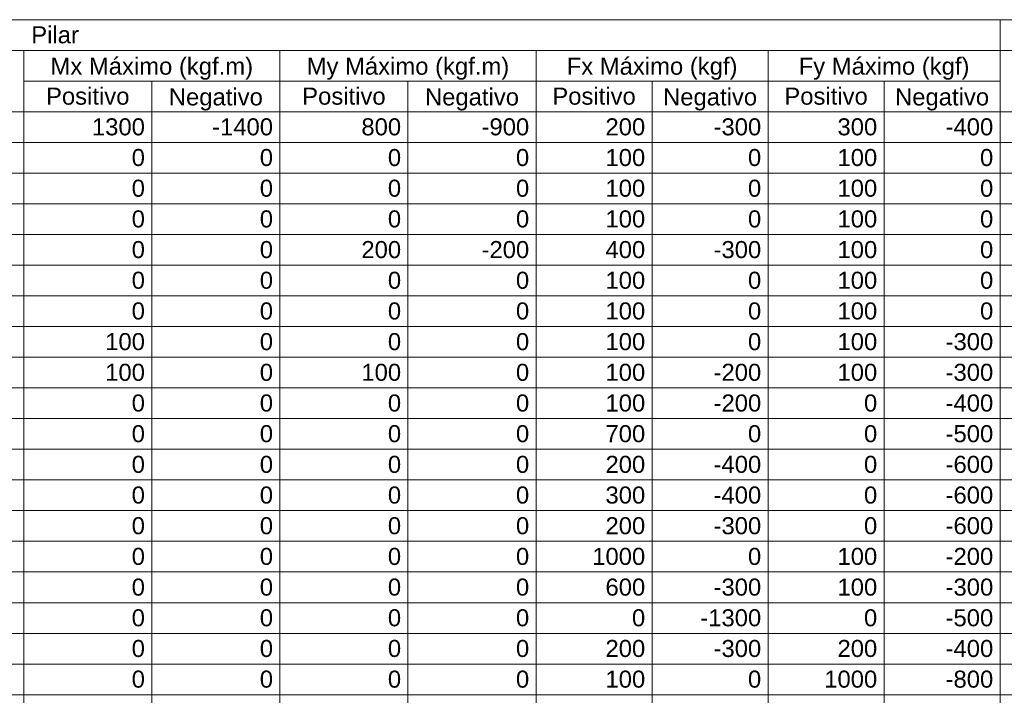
# Model space of a CAD drawing. Header units: millimetres. Extents: x 10906 to 25863, y 1966 to 4861.
# Tile 28 of 163: x 11009 to 11022, y 2978 to 2987. Entities that reach past the tile are written whole.
import ezdxf

# ---------------------------------------------------------------- set-up
doc = ezdxf.new("R2010")
doc.units = ezdxf.units.MM
doc.layers.add('LC-Tabelas', color=1, linetype='Continuous', lineweight=20)
doc.layers.add('LC-Textos das tabelas', color=5, linetype='Continuous', lineweight=5)
doc.styles.add('Arial', font='arial.ttf')

msp = doc.modelspace()

# ---------------------------------------------------------------- linework, layer by layer
at = {"layer": 'LC-Tabelas'}
for points in [[(10998.15465, 2986.42854), (10998.15465, 2986.80978), (11021.61846, 2986.80978), (11021.61846, 2986.42854), (10998.15465, 2986.42854)], [(11021.61846, 2986.42854), (11021.61846, 2986.80978), (11026.29924, 2986.80978), (11026.29924, 2986.42854), (11021.61846, 2986.42854)], [(11007.69624, 2985.66606), (11007.69624, 2986.42854), (11009.49654, 2986.42854), (11009.49654, 2985.66606), (11007.69624, 2985.66606)], [(11009.49654, 2986.0473), (11009.49654, 2986.42854), (11012.67702, 2986.42854), (11012.67702, 2986.0473), (11009.49654, 2986.0473)], [(11012.67702, 2986.0473), (11012.67702, 2986.42854), (11015.8575, 2986.42854), (11015.8575, 2986.0473), (11012.67702, 2986.0473)], [(11015.8575, 2986.0473), (11015.8575, 2986.42854), (11018.73798, 2986.42854), (11018.73798, 2986.0473), (11015.8575, 2986.0473)], [(11018.73798, 2986.0473), (11018.73798, 2986.42854), (11021.61846, 2986.42854), (11021.61846, 2986.0473), (11018.73798, 2986.0473)], [(11021.61846, 2985.66606), (11021.61846, 2986.42854), (11022.69864, 2986.42854), (11022.69864, 2985.66606), (11021.61846, 2985.66606)], [(11009.49654, 2985.66606), (11009.49654, 2986.0473), (11011.08678, 2986.0473), (11011.08678, 2985.66606), (11009.49654, 2985.66606)], [(11011.08678, 2985.66606), (11011.08678, 2986.0473), (11012.67702, 2986.0473), (11012.67702, 2985.66606), (11011.08678, 2985.66606)], [(11012.67702, 2985.66606), (11012.67702, 2986.0473), (11014.26726, 2986.0473), (11014.26726, 2985.66606), (11012.67702, 2985.66606)], [(11014.26726, 2985.66606), (11014.26726, 2986.0473), (11015.8575, 2986.0473), (11015.8575, 2985.66606), (11014.26726, 2985.66606)], [(11015.8575, 2985.66606), (11015.8575, 2986.0473), (11017.29774, 2986.0473), (11017.29774, 2985.66606), (11015.8575, 2985.66606)], [(11017.29774, 2985.66606), (11017.29774, 2986.0473), (11018.73798, 2986.0473), (11018.73798, 2985.66606), (11017.29774, 2985.66606)], [(11018.73798, 2985.66606), (11018.73798, 2986.0473), (11020.17822, 2986.0473), (11020.17822, 2985.66606), (11018.73798, 2985.66606)], [(11020.17822, 2985.66606), (11020.17822, 2986.0473), (11021.61846, 2986.0473), (11021.61846, 2985.66606), (11020.17822, 2985.66606)], [(11007.69624, 2985.28482), (11007.69624, 2985.66606), (11009.49654, 2985.66606), (11009.49654, 2985.28482), (11007.69624, 2985.28482)], [(11009.49654, 2985.28482), (11009.49654, 2985.66606), (11011.08678, 2985.66606), (11011.08678, 2985.28482), (11009.49654, 2985.28482)], [(11011.08678, 2985.28482), (11011.08678, 2985.66606), (11012.67702, 2985.66606), (11012.67702, 2985.28482), (11011.08678, 2985.28482)], [(11012.67702, 2985.28482), (11012.67702, 2985.66606), (11014.26726, 2985.66606), (11014.26726, 2985.28482), (11012.67702, 2985.28482)], [(11014.26726, 2985.28482), (11014.26726, 2985.66606), (11015.8575, 2985.66606), (11015.8575, 2985.28482), (11014.26726, 2985.28482)], [(11015.8575, 2985.28482), (11015.8575, 2985.66606), (11017.29774, 2985.66606), (11017.29774, 2985.28482), (11015.8575, 2985.28482)], [(11017.29774, 2985.28482), (11017.29774, 2985.66606), (11018.73798, 2985.66606), (11018.73798, 2985.28482), (11017.29774, 2985.28482)], [(11018.73798, 2985.28482), (11018.73798, 2985.66606), (11020.17822, 2985.66606), (11020.17822, 2985.28482), (11018.73798, 2985.28482)], [(11020.17822, 2985.28482), (11020.17822, 2985.66606), (11021.61846, 2985.66606), (11021.61846, 2985.28482), (11020.17822, 2985.28482)], [(11021.61846, 2985.28482), (11021.61846, 2985.66606), (11022.69864, 2985.66606), (11022.69864, 2985.28482), (11021.61846, 2985.28482)], [(11007.69624, 2984.90358), (11007.69624, 2985.28482), (11009.49654, 2985.28482), (11009.49654, 2984.90358), (11007.69624, 2984.90358)], [(11009.49654, 2984.90358), (11009.49654, 2985.28482), (11011.08678, 2985.28482), (11011.08678, 2984.90358), (11009.49654, 2984.90358)], [(11011.08678, 2984.90358), (11011.08678, 2985.28482), (11012.67702, 2985.28482), (11012.67702, 2984.90358), (11011.08678, 2984.90358)], [(11012.67702, 2984.90358), (11012.67702, 2985.28482), (11014.26726, 2985.28482), (11014.26726, 2984.90358), (11012.67702, 2984.90358)], [(11014.26726, 2984.90358), (11014.26726, 2985.28482), (11015.8575, 2985.28482), (11015.8575, 2984.90358), (11014.26726, 2984.90358)], [(11015.8575, 2984.90358), (11015.8575, 2985.28482), (11017.29774, 2985.28482), (11017.29774, 2984.90358), (11015.8575, 2984.90358)], [(11017.29774, 2984.90358), (11017.29774, 2985.28482), (11018.73798, 2985.28482), (11018.73798, 2984.90358), (11017.29774, 2984.90358)], [(11018.73798, 2984.90358), (11018.73798, 2985.28482), (11020.17822, 2985.28482), (11020.17822, 2984.90358), (11018.73798, 2984.90358)], [(11020.17822, 2984.90358), (11020.17822, 2985.28482), (11021.61846, 2985.28482), (11021.61846, 2984.90358), (11020.17822, 2984.90358)], [(11021.61846, 2984.90358), (11021.61846, 2985.28482), (11022.69864, 2985.28482), (11022.69864, 2984.90358), (11021.61846, 2984.90358)], [(11007.69624, 2984.52234), (11007.69624, 2984.90358), (11009.49654, 2984.90358), (11009.49654, 2984.52234), (11007.69624, 2984.52234)], [(11009.49654, 2984.52234), (11009.49654, 2984.90358), (11011.08678, 2984.90358), (11011.08678, 2984.52234), (11009.49654, 2984.52234)], [(11011.08678, 2984.52234), (11011.08678, 2984.90358), (11012.67702, 2984.90358), (11012.67702, 2984.52234), (11011.08678, 2984.52234)], [(11012.67702, 2984.52234), (11012.67702, 2984.90358), (11014.26726, 2984.90358), (11014.26726, 2984.52234), (11012.67702, 2984.52234)], [(11014.26726, 2984.52234), (11014.26726, 2984.90358), (11015.8575, 2984.90358), (11015.8575, 2984.52234), (11014.26726, 2984.52234)], [(11015.8575, 2984.52234), (11015.8575, 2984.90358), (11017.29774, 2984.90358), (11017.29774, 2984.52234), (11015.8575, 2984.52234)], [(11017.29774, 2984.52234), (11017.29774, 2984.90358), (11018.73798, 2984.90358), (11018.73798, 2984.52234), (11017.29774, 2984.52234)], [(11018.73798, 2984.52234), (11018.73798, 2984.90358), (11020.17822, 2984.90358), (11020.17822, 2984.52234), (11018.73798, 2984.52234)], [(11020.17822, 2984.52234), (11020.17822, 2984.90358), (11021.61846, 2984.90358), (11021.61846, 2984.52234), (11020.17822, 2984.52234)], [(11021.61846, 2984.52234), (11021.61846, 2984.90358), (11022.69864, 2984.90358), (11022.69864, 2984.52234), (11021.61846, 2984.52234)], [(11007.69624, 2984.1411), (11007.69624, 2984.52234), (11009.49654, 2984.52234), (11009.49654, 2984.1411), (11007.69624, 2984.1411)], [(11009.49654, 2984.1411), (11009.49654, 2984.52234), (11011.08678, 2984.52234), (11011.08678, 2984.1411), (11009.49654, 2984.1411)], [(11011.08678, 2984.1411), (11011.08678, 2984.52234), (11012.67702, 2984.52234), (11012.67702, 2984.1411), (11011.08678, 2984.1411)], [(11012.67702, 2984.1411), (11012.67702, 2984.52234), (11014.26726, 2984.52234), (11014.26726, 2984.1411), (11012.67702, 2984.1411)], [(11014.26726, 2984.1411), (11014.26726, 2984.52234), (11015.8575, 2984.52234), (11015.8575, 2984.1411), (11014.26726, 2984.1411)], [(11015.8575, 2984.1411), (11015.8575, 2984.52234), (11017.29774, 2984.52234), (11017.29774, 2984.1411), (11015.8575, 2984.1411)], [(11017.29774, 2984.1411), (11017.29774, 2984.52234), (11018.73798, 2984.52234), (11018.73798, 2984.1411), (11017.29774, 2984.1411)], [(11018.73798, 2984.1411), (11018.73798, 2984.52234), (11020.17822, 2984.52234), (11020.17822, 2984.1411), (11018.73798, 2984.1411)], [(11020.17822, 2984.1411), (11020.17822, 2984.52234), (11021.61846, 2984.52234), (11021.61846, 2984.1411), (11020.17822, 2984.1411)], [(11021.61846, 2984.1411), (11021.61846, 2984.52234), (11022.69864, 2984.52234), (11022.69864, 2984.1411), (11021.61846, 2984.1411)], [(11007.69624, 2983.75986), (11007.69624, 2984.1411), (11009.49654, 2984.1411), (11009.49654, 2983.75986), (11007.69624, 2983.75986)], [(11009.49654, 2983.75986), (11009.49654, 2984.1411), (11011.08678, 2984.1411), (11011.08678, 2983.75986), (11009.49654, 2983.75986)], [(11011.08678, 2983.75986), (11011.08678, 2984.1411), (11012.67702, 2984.1411), (11012.67702, 2983.75986), (11011.08678, 2983.75986)], [(11012.67702, 2983.75986), (11012.67702, 2984.1411), (11014.26726, 2984.1411), (11014.26726, 2983.75986), (11012.67702, 2983.75986)], [(11014.26726, 2983.75986), (11014.26726, 2984.1411), (11015.8575, 2984.1411), (11015.8575, 2983.75986), (11014.26726, 2983.75986)], [(11015.8575, 2983.75986), (11015.8575, 2984.1411), (11017.29774, 2984.1411), (11017.29774, 2983.75986), (11015.8575, 2983.75986)], [(11017.29774, 2983.75986), (11017.29774, 2984.1411), (11018.73798, 2984.1411), (11018.73798, 2983.75986), (11017.29774, 2983.75986)], [(11018.73798, 2983.75986), (11018.73798, 2984.1411), (11020.17822, 2984.1411), (11020.17822, 2983.75986), (11018.73798, 2983.75986)], [(11020.17822, 2983.75986), (11020.17822, 2984.1411), (11021.61846, 2984.1411), (11021.61846, 2983.75986), (11020.17822, 2983.75986)], [(11021.61846, 2983.75986), (11021.61846, 2984.1411), (11022.69864, 2984.1411), (11022.69864, 2983.75986), (11021.61846, 2983.75986)], [(11007.69624, 2983.37862), (11007.69624, 2983.75986), (11009.49654, 2983.75986), (11009.49654, 2983.37862), (11007.69624, 2983.37862)], [(11009.49654, 2983.37862), (11009.49654, 2983.75986), (11011.08678, 2983.75986), (11011.08678, 2983.37862), (11009.49654, 2983.37862)], [(11011.08678, 2983.37862), (11011.08678, 2983.75986), (11012.67702, 2983.75986), (11012.67702, 2983.37862), (11011.08678, 2983.37862)], [(11012.67702, 2983.37862), (11012.67702, 2983.75986), (11014.26726, 2983.75986), (11014.26726, 2983.37862), (11012.67702, 2983.37862)], [(11014.26726, 2983.37862), (11014.26726, 2983.75986), (11015.8575, 2983.75986), (11015.8575, 2983.37862), (11014.26726, 2983.37862)], [(11015.8575, 2983.37862), (11015.8575, 2983.75986), (11017.29774, 2983.75986), (11017.29774, 2983.37862), (11015.8575, 2983.37862)], [(11017.29774, 2983.37862), (11017.29774, 2983.75986), (11018.73798, 2983.75986), (11018.73798, 2983.37862), (11017.29774, 2983.37862)], [(11018.73798, 2983.37862), (11018.73798, 2983.75986), (11020.17822, 2983.75986), (11020.17822, 2983.37862), (11018.73798, 2983.37862)], [(11020.17822, 2983.37862), (11020.17822, 2983.75986), (11021.61846, 2983.75986), (11021.61846, 2983.37862), (11020.17822, 2983.37862)], [(11021.61846, 2983.37862), (11021.61846, 2983.75986), (11022.69864, 2983.75986), (11022.69864, 2983.37862), (11021.61846, 2983.37862)], [(11007.69624, 2982.99738), (11007.69624, 2983.37862), (11009.49654, 2983.37862), (11009.49654, 2982.99738), (11007.69624, 2982.99738)], [(11009.49654, 2982.99738), (11009.49654, 2983.37862), (11011.08678, 2983.37862), (11011.08678, 2982.99738), (11009.49654, 2982.99738)], [(11011.08678, 2982.99738), (11011.08678, 2983.37862), (11012.67702, 2983.37862), (11012.67702, 2982.99738), (11011.08678, 2982.99738)], [(11012.67702, 2982.99738), (11012.67702, 2983.37862), (11014.26726, 2983.37862), (11014.26726, 2982.99738), (11012.67702, 2982.99738)], [(11014.26726, 2982.99738), (11014.26726, 2983.37862), (11015.8575, 2983.37862), (11015.8575, 2982.99738), (11014.26726, 2982.99738)], [(11015.8575, 2982.99738), (11015.8575, 2983.37862), (11017.29774, 2983.37862), (11017.29774, 2982.99738), (11015.8575, 2982.99738)], [(11017.29774, 2982.99738), (11017.29774, 2983.37862), (11018.73798, 2983.37862), (11018.73798, 2982.99738), (11017.29774, 2982.99738)], [(11018.73798, 2982.99738), (11018.73798, 2983.37862), (11020.17822, 2983.37862), (11020.17822, 2982.99738), (11018.73798, 2982.99738)], [(11020.17822, 2982.99738), (11020.17822, 2983.37862), (11021.61846, 2983.37862), (11021.61846, 2982.99738), (11020.17822, 2982.99738)], [(11021.61846, 2982.99738), (11021.61846, 2983.37862), (11022.69864, 2983.37862), (11022.69864, 2982.99738), (11021.61846, 2982.99738)], [(11007.69624, 2982.61614), (11007.69624, 2982.99738), (11009.49654, 2982.99738), (11009.49654, 2982.61614), (11007.69624, 2982.61614)], [(11009.49654, 2982.61614), (11009.49654, 2982.99738), (11011.08678, 2982.99738), (11011.08678, 2982.61614), (11009.49654, 2982.61614)], [(11011.08678, 2982.61614), (11011.08678, 2982.99738), (11012.67702, 2982.99738), (11012.67702, 2982.61614), (11011.08678, 2982.61614)], [(11012.67702, 2982.61614), (11012.67702, 2982.99738), (11014.26726, 2982.99738), (11014.26726, 2982.61614), (11012.67702, 2982.61614)], [(11014.26726, 2982.61614), (11014.26726, 2982.99738), (11015.8575, 2982.99738), (11015.8575, 2982.61614), (11014.26726, 2982.61614)], [(11015.8575, 2982.61614), (11015.8575, 2982.99738), (11017.29774, 2982.99738), (11017.29774, 2982.61614), (11015.8575, 2982.61614)], [(11017.29774, 2982.61614), (11017.29774, 2982.99738), (11018.73798, 2982.99738), (11018.73798, 2982.61614), (11017.29774, 2982.61614)], [(11018.73798, 2982.61614), (11018.73798, 2982.99738), (11020.17822, 2982.99738), (11020.17822, 2982.61614), (11018.73798, 2982.61614)], [(11020.17822, 2982.61614), (11020.17822, 2982.99738), (11021.61846, 2982.99738), (11021.61846, 2982.61614), (11020.17822, 2982.61614)], [(11021.61846, 2982.61614), (11021.61846, 2982.99738), (11022.69864, 2982.99738), (11022.69864, 2982.61614), (11021.61846, 2982.61614)], [(11007.69624, 2982.2349), (11007.69624, 2982.61614), (11009.49654, 2982.61614), (11009.49654, 2982.2349), (11007.69624, 2982.2349)], [(11009.49654, 2982.2349), (11009.49654, 2982.61614), (11011.08678, 2982.61614), (11011.08678, 2982.2349), (11009.49654, 2982.2349)], [(11011.08678, 2982.2349), (11011.08678, 2982.61614), (11012.67702, 2982.61614), (11012.67702, 2982.2349), (11011.08678, 2982.2349)], [(11012.67702, 2982.2349), (11012.67702, 2982.61614), (11014.26726, 2982.61614), (11014.26726, 2982.2349), (11012.67702, 2982.2349)], [(11014.26726, 2982.2349), (11014.26726, 2982.61614), (11015.8575, 2982.61614), (11015.8575, 2982.2349), (11014.26726, 2982.2349)], [(11015.8575, 2982.2349), (11015.8575, 2982.61614), (11017.29774, 2982.61614), (11017.29774, 2982.2349), (11015.8575, 2982.2349)], [(11017.29774, 2982.2349), (11017.29774, 2982.61614), (11018.73798, 2982.61614), (11018.73798, 2982.2349), (11017.29774, 2982.2349)], [(11018.73798, 2982.2349), (11018.73798, 2982.61614), (11020.17822, 2982.61614), (11020.17822, 2982.2349), (11018.73798, 2982.2349)], [(11020.17822, 2982.2349), (11020.17822, 2982.61614), (11021.61846, 2982.61614), (11021.61846, 2982.2349), (11020.17822, 2982.2349)], [(11021.61846, 2982.2349), (11021.61846, 2982.61614), (11022.69864, 2982.61614), (11022.69864, 2982.2349), (11021.61846, 2982.2349)], [(11007.69624, 2981.85366), (11007.69624, 2982.2349), (11009.49654, 2982.2349), (11009.49654, 2981.85366), (11007.69624, 2981.85366)], [(11009.49654, 2981.85366), (11009.49654, 2982.2349), (11011.08678, 2982.2349), (11011.08678, 2981.85366), (11009.49654, 2981.85366)], [(11011.08678, 2981.85366), (11011.08678, 2982.2349), (11012.67702, 2982.2349), (11012.67702, 2981.85366), (11011.08678, 2981.85366)], [(11012.67702, 2981.85366), (11012.67702, 2982.2349), (11014.26726, 2982.2349), (11014.26726, 2981.85366), (11012.67702, 2981.85366)], [(11014.26726, 2981.85366), (11014.26726, 2982.2349), (11015.8575, 2982.2349), (11015.8575, 2981.85366), (11014.26726, 2981.85366)], [(11015.8575, 2981.85366), (11015.8575, 2982.2349), (11017.29774, 2982.2349), (11017.29774, 2981.85366), (11015.8575, 2981.85366)], [(11017.29774, 2981.85366), (11017.29774, 2982.2349), (11018.73798, 2982.2349), (11018.73798, 2981.85366), (11017.29774, 2981.85366)], [(11018.73798, 2981.85366), (11018.73798, 2982.2349), (11020.17822, 2982.2349), (11020.17822, 2981.85366), (11018.73798, 2981.85366)], [(11020.17822, 2981.85366), (11020.17822, 2982.2349), (11021.61846, 2982.2349), (11021.61846, 2981.85366), (11020.17822, 2981.85366)], [(11021.61846, 2981.85366), (11021.61846, 2982.2349), (11022.69864, 2982.2349), (11022.69864, 2981.85366), (11021.61846, 2981.85366)], [(11007.69624, 2981.47242), (11007.69624, 2981.85366), (11009.49654, 2981.85366), (11009.49654, 2981.47242), (11007.69624, 2981.47242)], [(11009.49654, 2981.47242), (11009.49654, 2981.85366), (11011.08678, 2981.85366), (11011.08678, 2981.47242), (11009.49654, 2981.47242)], [(11011.08678, 2981.47242), (11011.08678, 2981.85366), (11012.67702, 2981.85366), (11012.67702, 2981.47242), (11011.08678, 2981.47242)], [(11012.67702, 2981.47242), (11012.67702, 2981.85366), (11014.26726, 2981.85366), (11014.26726, 2981.47242), (11012.67702, 2981.47242)], [(11014.26726, 2981.47242), (11014.26726, 2981.85366), (11015.8575, 2981.85366), (11015.8575, 2981.47242), (11014.26726, 2981.47242)], [(11015.8575, 2981.47242), (11015.8575, 2981.85366), (11017.29774, 2981.85366), (11017.29774, 2981.47242), (11015.8575, 2981.47242)], [(11017.29774, 2981.47242), (11017.29774, 2981.85366), (11018.73798, 2981.85366), (11018.73798, 2981.47242), (11017.29774, 2981.47242)], [(11018.73798, 2981.47242), (11018.73798, 2981.85366), (11020.17822, 2981.85366), (11020.17822, 2981.47242), (11018.73798, 2981.47242)], [(11020.17822, 2981.47242), (11020.17822, 2981.85366), (11021.61846, 2981.85366), (11021.61846, 2981.47242), (11020.17822, 2981.47242)], [(11021.61846, 2981.47242), (11021.61846, 2981.85366), (11022.69864, 2981.85366), (11022.69864, 2981.47242), (11021.61846, 2981.47242)], [(11007.69624, 2981.09118), (11007.69624, 2981.47242), (11009.49654, 2981.47242), (11009.49654, 2981.09118), (11007.69624, 2981.09118)], [(11009.49654, 2981.09118), (11009.49654, 2981.47242), (11011.08678, 2981.47242), (11011.08678, 2981.09118), (11009.49654, 2981.09118)], [(11011.08678, 2981.09118), (11011.08678, 2981.47242), (11012.67702, 2981.47242), (11012.67702, 2981.09118), (11011.08678, 2981.09118)], [(11012.67702, 2981.09118), (11012.67702, 2981.47242), (11014.26726, 2981.47242), (11014.26726, 2981.09118), (11012.67702, 2981.09118)], [(11014.26726, 2981.09118), (11014.26726, 2981.47242), (11015.8575, 2981.47242), (11015.8575, 2981.09118), (11014.26726, 2981.09118)], [(11015.8575, 2981.09118), (11015.8575, 2981.47242), (11017.29774, 2981.47242), (11017.29774, 2981.09118), (11015.8575, 2981.09118)], [(11017.29774, 2981.09118), (11017.29774, 2981.47242), (11018.73798, 2981.47242), (11018.73798, 2981.09118), (11017.29774, 2981.09118)], [(11018.73798, 2981.09118), (11018.73798, 2981.47242), (11020.17822, 2981.47242), (11020.17822, 2981.09118), (11018.73798, 2981.09118)], [(11020.17822, 2981.09118), (11020.17822, 2981.47242), (11021.61846, 2981.47242), (11021.61846, 2981.09118), (11020.17822, 2981.09118)], [(11021.61846, 2981.09118), (11021.61846, 2981.47242), (11022.69864, 2981.47242), (11022.69864, 2981.09118), (11021.61846, 2981.09118)], [(11007.69624, 2980.70994), (11007.69624, 2981.09118), (11009.49654, 2981.09118), (11009.49654, 2980.70994), (11007.69624, 2980.70994)], [(11009.49654, 2980.70994), (11009.49654, 2981.09118), (11011.08678, 2981.09118), (11011.08678, 2980.70994), (11009.49654, 2980.70994)], [(11011.08678, 2980.70994), (11011.08678, 2981.09118), (11012.67702, 2981.09118), (11012.67702, 2980.70994), (11011.08678, 2980.70994)], [(11012.67702, 2980.70994), (11012.67702, 2981.09118), (11014.26726, 2981.09118), (11014.26726, 2980.70994), (11012.67702, 2980.70994)], [(11014.26726, 2980.70994), (11014.26726, 2981.09118), (11015.8575, 2981.09118), (11015.8575, 2980.70994), (11014.26726, 2980.70994)], [(11015.8575, 2980.70994), (11015.8575, 2981.09118), (11017.29774, 2981.09118), (11017.29774, 2980.70994), (11015.8575, 2980.70994)], [(11017.29774, 2980.70994), (11017.29774, 2981.09118), (11018.73798, 2981.09118), (11018.73798, 2980.70994), (11017.29774, 2980.70994)], [(11018.73798, 2980.70994), (11018.73798, 2981.09118), (11020.17822, 2981.09118), (11020.17822, 2980.70994), (11018.73798, 2980.70994)], [(11020.17822, 2980.70994), (11020.17822, 2981.09118), (11021.61846, 2981.09118), (11021.61846, 2980.70994), (11020.17822, 2980.70994)], [(11021.61846, 2980.70994), (11021.61846, 2981.09118), (11022.69864, 2981.09118), (11022.69864, 2980.70994), (11021.61846, 2980.70994)], [(11007.69624, 2980.3287), (11007.69624, 2980.70994), (11009.49654, 2980.70994), (11009.49654, 2980.3287), (11007.69624, 2980.3287)], [(11009.49654, 2980.3287), (11009.49654, 2980.70994), (11011.08678, 2980.70994), (11011.08678, 2980.3287), (11009.49654, 2980.3287)], [(11011.08678, 2980.3287), (11011.08678, 2980.70994), (11012.67702, 2980.70994), (11012.67702, 2980.3287), (11011.08678, 2980.3287)], [(11012.67702, 2980.3287), (11012.67702, 2980.70994), (11014.26726, 2980.70994), (11014.26726, 2980.3287), (11012.67702, 2980.3287)], [(11014.26726, 2980.3287), (11014.26726, 2980.70994), (11015.8575, 2980.70994), (11015.8575, 2980.3287), (11014.26726, 2980.3287)], [(11015.8575, 2980.3287), (11015.8575, 2980.70994), (11017.29774, 2980.70994), (11017.29774, 2980.3287), (11015.8575, 2980.3287)], [(11017.29774, 2980.3287), (11017.29774, 2980.70994), (11018.73798, 2980.70994), (11018.73798, 2980.3287), (11017.29774, 2980.3287)], [(11018.73798, 2980.3287), (11018.73798, 2980.70994), (11020.17822, 2980.70994), (11020.17822, 2980.3287), (11018.73798, 2980.3287)], [(11020.17822, 2980.3287), (11020.17822, 2980.70994), (11021.61846, 2980.70994), (11021.61846, 2980.3287), (11020.17822, 2980.3287)], [(11021.61846, 2980.3287), (11021.61846, 2980.70994), (11022.69864, 2980.70994), (11022.69864, 2980.3287), (11021.61846, 2980.3287)], [(11007.69624, 2979.94746), (11007.69624, 2980.3287), (11009.49654, 2980.3287), (11009.49654, 2979.94746), (11007.69624, 2979.94746)], [(11009.49654, 2979.94746), (11009.49654, 2980.3287), (11011.08678, 2980.3287), (11011.08678, 2979.94746), (11009.49654, 2979.94746)], [(11011.08678, 2979.94746), (11011.08678, 2980.3287), (11012.67702, 2980.3287), (11012.67702, 2979.94746), (11011.08678, 2979.94746)], [(11012.67702, 2979.94746), (11012.67702, 2980.3287), (11014.26726, 2980.3287), (11014.26726, 2979.94746), (11012.67702, 2979.94746)], [(11014.26726, 2979.94746), (11014.26726, 2980.3287), (11015.8575, 2980.3287), (11015.8575, 2979.94746), (11014.26726, 2979.94746)], [(11015.8575, 2979.94746), (11015.8575, 2980.3287), (11017.29774, 2980.3287), (11017.29774, 2979.94746), (11015.8575, 2979.94746)], [(11017.29774, 2979.94746), (11017.29774, 2980.3287), (11018.73798, 2980.3287), (11018.73798, 2979.94746), (11017.29774, 2979.94746)], [(11018.73798, 2979.94746), (11018.73798, 2980.3287), (11020.17822, 2980.3287), (11020.17822, 2979.94746), (11018.73798, 2979.94746)], [(11020.17822, 2979.94746), (11020.17822, 2980.3287), (11021.61846, 2980.3287), (11021.61846, 2979.94746), (11020.17822, 2979.94746)], [(11021.61846, 2979.94746), (11021.61846, 2980.3287), (11022.69864, 2980.3287), (11022.69864, 2979.94746), (11021.61846, 2979.94746)], [(11007.69624, 2979.56622), (11007.69624, 2979.94746), (11009.49654, 2979.94746), (11009.49654, 2979.56622), (11007.69624, 2979.56622)], [(11009.49654, 2979.56622), (11009.49654, 2979.94746), (11011.08678, 2979.94746), (11011.08678, 2979.56622), (11009.49654, 2979.56622)], [(11011.08678, 2979.56622), (11011.08678, 2979.94746), (11012.67702, 2979.94746), (11012.67702, 2979.56622), (11011.08678, 2979.56622)], [(11012.67702, 2979.56622), (11012.67702, 2979.94746), (11014.26726, 2979.94746), (11014.26726, 2979.56622), (11012.67702, 2979.56622)], [(11014.26726, 2979.56622), (11014.26726, 2979.94746), (11015.8575, 2979.94746), (11015.8575, 2979.56622), (11014.26726, 2979.56622)], [(11015.8575, 2979.56622), (11015.8575, 2979.94746), (11017.29774, 2979.94746), (11017.29774, 2979.56622), (11015.8575, 2979.56622)], [(11017.29774, 2979.56622), (11017.29774, 2979.94746), (11018.73798, 2979.94746), (11018.73798, 2979.56622), (11017.29774, 2979.56622)], [(11018.73798, 2979.56622), (11018.73798, 2979.94746), (11020.17822, 2979.94746), (11020.17822, 2979.56622), (11018.73798, 2979.56622)], [(11020.17822, 2979.56622), (11020.17822, 2979.94746), (11021.61846, 2979.94746), (11021.61846, 2979.56622), (11020.17822, 2979.56622)], [(11021.61846, 2979.56622), (11021.61846, 2979.94746), (11022.69864, 2979.94746), (11022.69864, 2979.56622), (11021.61846, 2979.56622)], [(11007.69624, 2979.18498), (11007.69624, 2979.56622), (11009.49654, 2979.56622), (11009.49654, 2979.18498), (11007.69624, 2979.18498)], [(11009.49654, 2979.18498), (11009.49654, 2979.56622), (11011.08678, 2979.56622), (11011.08678, 2979.18498), (11009.49654, 2979.18498)], [(11011.08678, 2979.18498), (11011.08678, 2979.56622), (11012.67702, 2979.56622), (11012.67702, 2979.18498), (11011.08678, 2979.18498)], [(11012.67702, 2979.18498), (11012.67702, 2979.56622), (11014.26726, 2979.56622), (11014.26726, 2979.18498), (11012.67702, 2979.18498)], [(11014.26726, 2979.18498), (11014.26726, 2979.56622), (11015.8575, 2979.56622), (11015.8575, 2979.18498), (11014.26726, 2979.18498)], [(11015.8575, 2979.18498), (11015.8575, 2979.56622), (11017.29774, 2979.56622), (11017.29774, 2979.18498), (11015.8575, 2979.18498)], [(11017.29774, 2979.18498), (11017.29774, 2979.56622), (11018.73798, 2979.56622), (11018.73798, 2979.18498), (11017.29774, 2979.18498)], [(11018.73798, 2979.18498), (11018.73798, 2979.56622), (11020.17822, 2979.56622), (11020.17822, 2979.18498), (11018.73798, 2979.18498)], [(11020.17822, 2979.18498), (11020.17822, 2979.56622), (11021.61846, 2979.56622), (11021.61846, 2979.18498), (11020.17822, 2979.18498)], [(11021.61846, 2979.18498), (11021.61846, 2979.56622), (11022.69864, 2979.56622), (11022.69864, 2979.18498), (11021.61846, 2979.18498)], [(11007.69624, 2978.80374), (11007.69624, 2979.18498), (11009.49654, 2979.18498), (11009.49654, 2978.80374), (11007.69624, 2978.80374)], [(11009.49654, 2978.80374), (11009.49654, 2979.18498), (11011.08678, 2979.18498), (11011.08678, 2978.80374), (11009.49654, 2978.80374)], [(11011.08678, 2978.80374), (11011.08678, 2979.18498), (11012.67702, 2979.18498), (11012.67702, 2978.80374), (11011.08678, 2978.80374)], [(11012.67702, 2978.80374), (11012.67702, 2979.18498), (11014.26726, 2979.18498), (11014.26726, 2978.80374), (11012.67702, 2978.80374)], [(11014.26726, 2978.80374), (11014.26726, 2979.18498), (11015.8575, 2979.18498), (11015.8575, 2978.80374), (11014.26726, 2978.80374)], [(11015.8575, 2978.80374), (11015.8575, 2979.18498), (11017.29774, 2979.18498), (11017.29774, 2978.80374), (11015.8575, 2978.80374)], [(11017.29774, 2978.80374), (11017.29774, 2979.18498), (11018.73798, 2979.18498), (11018.73798, 2978.80374), (11017.29774, 2978.80374)], [(11018.73798, 2978.80374), (11018.73798, 2979.18498), (11020.17822, 2979.18498), (11020.17822, 2978.80374), (11018.73798, 2978.80374)], [(11020.17822, 2978.80374), (11020.17822, 2979.18498), (11021.61846, 2979.18498), (11021.61846, 2978.80374), (11020.17822, 2978.80374)], [(11021.61846, 2978.80374), (11021.61846, 2979.18498), (11022.69864, 2979.18498), (11022.69864, 2978.80374), (11021.61846, 2978.80374)], [(11007.69624, 2978.4225), (11007.69624, 2978.80374), (11009.49654, 2978.80374), (11009.49654, 2978.4225), (11007.69624, 2978.4225)], [(11009.49654, 2978.4225), (11009.49654, 2978.80374), (11011.08678, 2978.80374), (11011.08678, 2978.4225), (11009.49654, 2978.4225)], [(11011.08678, 2978.4225), (11011.08678, 2978.80374), (11012.67702, 2978.80374), (11012.67702, 2978.4225), (11011.08678, 2978.4225)], [(11012.67702, 2978.4225), (11012.67702, 2978.80374), (11014.26726, 2978.80374), (11014.26726, 2978.4225), (11012.67702, 2978.4225)], [(11014.26726, 2978.4225), (11014.26726, 2978.80374), (11015.8575, 2978.80374), (11015.8575, 2978.4225), (11014.26726, 2978.4225)], [(11015.8575, 2978.4225), (11015.8575, 2978.80374), (11017.29774, 2978.80374), (11017.29774, 2978.4225), (11015.8575, 2978.4225)], [(11017.29774, 2978.4225), (11017.29774, 2978.80374), (11018.73798, 2978.80374), (11018.73798, 2978.4225), (11017.29774, 2978.4225)], [(11018.73798, 2978.4225), (11018.73798, 2978.80374), (11020.17822, 2978.80374), (11020.17822, 2978.4225), (11018.73798, 2978.4225)], [(11020.17822, 2978.4225), (11020.17822, 2978.80374), (11021.61846, 2978.80374), (11021.61846, 2978.4225), (11020.17822, 2978.4225)], [(11021.61846, 2978.4225), (11021.61846, 2978.80374), (11022.69864, 2978.80374), (11022.69864, 2978.4225), (11021.61846, 2978.4225)], [(11007.69624, 2978.04126), (11007.69624, 2978.4225), (11009.49654, 2978.4225), (11009.49654, 2978.04126), (11007.69624, 2978.04126)], [(11009.49654, 2978.04126), (11009.49654, 2978.4225), (11011.08678, 2978.4225), (11011.08678, 2978.04126), (11009.49654, 2978.04126)], [(11011.08678, 2978.04126), (11011.08678, 2978.4225), (11012.67702, 2978.4225), (11012.67702, 2978.04126), (11011.08678, 2978.04126)], [(11012.67702, 2978.04126), (11012.67702, 2978.4225), (11014.26726, 2978.4225), (11014.26726, 2978.04126), (11012.67702, 2978.04126)], [(11014.26726, 2978.04126), (11014.26726, 2978.4225), (11015.8575, 2978.4225), (11015.8575, 2978.04126), (11014.26726, 2978.04126)], [(11015.8575, 2978.04126), (11015.8575, 2978.4225), (11017.29774, 2978.4225), (11017.29774, 2978.04126), (11015.8575, 2978.04126)], [(11017.29774, 2978.04126), (11017.29774, 2978.4225), (11018.73798, 2978.4225), (11018.73798, 2978.04126), (11017.29774, 2978.04126)], [(11018.73798, 2978.04126), (11018.73798, 2978.4225), (11020.17822, 2978.4225), (11020.17822, 2978.04126), (11018.73798, 2978.04126)], [(11020.17822, 2978.04126), (11020.17822, 2978.4225), (11021.61846, 2978.4225), (11021.61846, 2978.04126), (11020.17822, 2978.04126)], [(11021.61846, 2978.04126), (11021.61846, 2978.4225), (11022.69864, 2978.4225), (11022.69864, 2978.04126), (11021.61846, 2978.04126)]]:
    msp.add_lwpolyline(points, close=True, dxfattribs=at)

# ---------------------------------------------------------------- texts
at = {"layer": 'LC-Textos das tabelas', "linetype": 'Continuous', "char_height": 0.2118, "line_spacing_factor": 0.798, "style": 'Arial'}
for s, insert, width, attachment_point in [('Pilar', (11009.88655, 2986.51326), 1.1868443, 8), ('Mx Máximo (kgf.m)', (11011.08717, 2986.06251), 5.0428571, 8), ('My Máximo (kgf.m)', (11014.26717, 2986.06251), 5.0428571, 8), ('Fx Máximo (kgf)', (11017.29817, 2986.06251), 4.2520139, 8), ('Fy Máximo (kgf)', (11020.17817, 2986.06251), 4.2520139, 8), ('Positivo', (11010.29166, 2985.75078), 2.0773396, 8), ('Negativo', (11011.88217, 2985.68051), 2.3415334, 8), ('Positivo', (11013.47214, 2985.75078), 2.0773396, 8), ('Negativo', (11015.06217, 2985.68051), 2.3415334, 8), ('Positivo', (11016.57762, 2985.75078), 2.0773396, 8), ('Negativo', (11018.01817, 2985.68051), 2.3415334, 8), ('Positivo', (11019.4581, 2985.75078), 2.0773396, 8), ('Negativo', (11020.89817, 2985.68051), 2.3415334, 8), (' 1300 ', (11011.00206, 2985.36954), 1.6494731, 9), (' -1400 ', (11012.5923, 2985.36954), 1.8470391, 9), (' 800 ', (11014.18254, 2985.36954), 1.3195206, 9), (' -900 ', (11015.77278, 2985.36954), 1.5170866, 9), (' 200 ', (11017.21302, 2985.36954), 1.3195206, 9), (' -300 ', (11018.65326, 2985.36954), 1.5170866, 9), (' 300 ', (11020.0935, 2985.36954), 1.3195206, 9), (' -400 ', (11021.53374, 2985.36954), 1.5170866, 9), (' 0 ', (11011.00206, 2984.9883), 0.6596154, 9), (' 0 ', (11012.5923, 2984.9883), 0.6596154, 9), (' 0 ', (11014.18254, 2984.9883), 0.6596154, 9), (' 0 ', (11015.77278, 2984.9883), 0.6596154, 9), (' 100 ', (11017.21302, 2984.9883), 1.3195206, 9), (' 0 ', (11018.65326, 2984.9883), 0.6596154, 9), (' 100 ', (11020.0935, 2984.9883), 1.3195206, 9), (' 0 ', (11021.53374, 2984.9883), 0.6596154, 9), (' 0 ', (11011.00206, 2984.60706), 0.6596154, 9), (' 0 ', (11012.5923, 2984.60706), 0.6596154, 9), (' 0 ', (11014.18254, 2984.60706), 0.6596154, 9), (' 0 ', (11015.77278, 2984.60706), 0.6596154, 9), (' 100 ', (11017.21302, 2984.60706), 1.3195206, 9), (' 0 ', (11018.65326, 2984.60706), 0.6596154, 9), (' 100 ', (11020.0935, 2984.60706), 1.3195206, 9), (' 0 ', (11021.53374, 2984.60706), 0.6596154, 9), (' 0 ', (11011.00206, 2984.22582), 0.6596154, 9), (' 0 ', (11012.5923, 2984.22582), 0.6596154, 9), (' 0 ', (11014.18254, 2984.22582), 0.6596154, 9), (' 0 ', (11015.77278, 2984.22582), 0.6596154, 9), (' 100 ', (11017.21302, 2984.22582), 1.3195206, 9), (' 0 ', (11018.65326, 2984.22582), 0.6596154, 9), (' 100 ', (11020.0935, 2984.22582), 1.3195206, 9), (' 0 ', (11021.53374, 2984.22582), 0.6596154, 9), (' 0 ', (11011.00206, 2983.84458), 0.6596154, 9), (' 0 ', (11012.5923, 2983.84458), 0.6596154, 9), (' 200 ', (11014.18254, 2983.84458), 1.3195206, 9), (' -200 ', (11015.77278, 2983.84458), 1.5170866, 9), (' 400 ', (11017.21302, 2983.84458), 1.3195206, 9), (' -300 ', (11018.65326, 2983.84458), 1.5170866, 9), (' 100 ', (11020.0935, 2983.84458), 1.3195206, 9), (' 0 ', (11021.53374, 2983.84458), 0.6596154, 9), (' 0 ', (11011.00206, 2983.46334), 0.6596154, 9), (' 0 ', (11012.5923, 2983.46334), 0.6596154, 9), (' 0 ', (11014.18254, 2983.46334), 0.6596154, 9), (' 0 ', (11015.77278, 2983.46334), 0.6596154, 9), (' 100 ', (11017.21302, 2983.46334), 1.3195206, 9), (' 0 ', (11018.65326, 2983.46334), 0.6596154, 9), (' 100 ', (11020.0935, 2983.46334), 1.3195206, 9), (' 0 ', (11021.53374, 2983.46334), 0.6596154, 9), (' 0 ', (11011.00206, 2983.0821), 0.6596154, 9), (' 0 ', (11012.5923, 2983.0821), 0.6596154, 9), (' 0 ', (11014.18254, 2983.0821), 0.6596154, 9), (' 0 ', (11015.77278, 2983.0821), 0.6596154, 9), (' 100 ', (11017.21302, 2983.0821), 1.3195206, 9), (' 0 ', (11018.65326, 2983.0821), 0.6596154, 9), (' 100 ', (11020.0935, 2983.0821), 1.3195206, 9), (' 0 ', (11021.53374, 2983.0821), 0.6596154, 9), (' 100 ', (11011.00206, 2982.70086), 1.3195206, 9), (' 0 ', (11012.5923, 2982.70086), 0.6596154, 9), (' 0 ', (11014.18254, 2982.70086), 0.6596154, 9), (' 0 ', (11015.77278, 2982.70086), 0.6596154, 9), (' 100 ', (11017.21302, 2982.70086), 1.3195206, 9), (' 0 ', (11018.65326, 2982.70086), 0.6596154, 9), (' 100 ', (11020.0935, 2982.70086), 1.3195206, 9), (' -300 ', (11021.53374, 2982.70086), 1.5170866, 9), (' 100 ', (11011.00206, 2982.31962), 1.3195206, 9), (' 0 ', (11012.5923, 2982.31962), 0.6596154, 9), (' 100 ', (11014.18254, 2982.31962), 1.3195206, 9), (' 0 ', (11015.77278, 2982.31962), 0.6596154, 9), (' 100 ', (11017.21302, 2982.31962), 1.3195206, 9), (' -200 ', (11018.65326, 2982.31962), 1.5170866, 9), (' 100 ', (11020.0935, 2982.31962), 1.3195206, 9), (' -300 ', (11021.53374, 2982.31962), 1.5170866, 9), (' 0 ', (11011.00206, 2981.93838), 0.6596154, 9), (' 0 ', (11012.5923, 2981.93838), 0.6596154, 9), (' 0 ', (11014.18254, 2981.93838), 0.6596154, 9), (' 0 ', (11015.77278, 2981.93838), 0.6596154, 9), (' 100 ', (11017.21302, 2981.93838), 1.3195206, 9), (' -200 ', (11018.65326, 2981.93838), 1.5170866, 9), (' 0 ', (11020.0935, 2981.93838), 0.6596154, 9), (' -400 ', (11021.53374, 2981.93838), 1.5170866, 9), (' 0 ', (11011.00206, 2981.55714), 0.6596154, 9), (' 0 ', (11012.5923, 2981.55714), 0.6596154, 9), (' 0 ', (11014.18254, 2981.55714), 0.6596154, 9), (' 0 ', (11015.77278, 2981.55714), 0.6596154, 9), (' 700 ', (11017.21302, 2981.55714), 1.3195206, 9), (' 0 ', (11018.65326, 2981.55714), 0.6596154, 9), (' 0 ', (11020.0935, 2981.55714), 0.6596154, 9), (' -500 ', (11021.53374, 2981.55714), 1.5170866, 9), (' 0 ', (11011.00206, 2981.1759), 0.6596154, 9), (' 0 ', (11012.5923, 2981.1759), 0.6596154, 9), (' 0 ', (11014.18254, 2981.1759), 0.6596154, 9), (' 0 ', (11015.77278, 2981.1759), 0.6596154, 9), (' 200 ', (11017.21302, 2981.1759), 1.3195206, 9), (' -400 ', (11018.65326, 2981.1759), 1.5170866, 9), (' 0 ', (11020.0935, 2981.1759), 0.6596154, 9), (' -600 ', (11021.53374, 2981.1759), 1.5170866, 9), (' 0 ', (11011.00206, 2980.79466), 0.6596154, 9), (' 0 ', (11012.5923, 2980.79466), 0.6596154, 9), (' 0 ', (11014.18254, 2980.79466), 0.6596154, 9), (' 0 ', (11015.77278, 2980.79466), 0.6596154, 9), (' 300 ', (11017.21302, 2980.79466), 1.3195206, 9), (' -400 ', (11018.65326, 2980.79466), 1.5170866, 9), (' 0 ', (11020.0935, 2980.79466), 0.6596154, 9), (' -600 ', (11021.53374, 2980.79466), 1.5170866, 9), (' 0 ', (11011.00206, 2980.41342), 0.6596154, 9), (' 0 ', (11012.5923, 2980.41342), 0.6596154, 9), (' 0 ', (11014.18254, 2980.41342), 0.6596154, 9), (' 0 ', (11015.77278, 2980.41342), 0.6596154, 9), (' 200 ', (11017.21302, 2980.41342), 1.3195206, 9), (' -300 ', (11018.65326, 2980.41342), 1.5170866, 9), (' 0 ', (11020.0935, 2980.41342), 0.6596154, 9), (' -600 ', (11021.53374, 2980.41342), 1.5170866, 9), (' 0 ', (11011.00206, 2980.03218), 0.6596154, 9), (' 0 ', (11012.5923, 2980.03218), 0.6596154, 9), (' 0 ', (11014.18254, 2980.03218), 0.6596154, 9), (' 0 ', (11015.77278, 2980.03218), 0.6596154, 9), (' 1000 ', (11017.21302, 2980.03218), 1.6494731, 9), (' 0 ', (11018.65326, 2980.03218), 0.6596154, 9), (' 100 ', (11020.0935, 2980.03218), 1.3195206, 9), (' -200 ', (11021.53374, 2980.03218), 1.5170866, 9), (' 0 ', (11011.00206, 2979.65094), 0.6596154, 9), (' 0 ', (11012.5923, 2979.65094), 0.6596154, 9), (' 0 ', (11014.18254, 2979.65094), 0.6596154, 9), (' 0 ', (11015.77278, 2979.65094), 0.6596154, 9), (' 600 ', (11017.21302, 2979.65094), 1.3195206, 9), (' -300 ', (11018.65326, 2979.65094), 1.5170866, 9), (' 100 ', (11020.0935, 2979.65094), 1.3195206, 9), (' -300 ', (11021.53374, 2979.65094), 1.5170866, 9), (' 0 ', (11011.00206, 2979.2697), 0.6596154, 9), (' 0 ', (11012.5923, 2979.2697), 0.6596154, 9), (' 0 ', (11014.18254, 2979.2697), 0.6596154, 9), (' 0 ', (11015.77278, 2979.2697), 0.6596154, 9), (' 0 ', (11017.21302, 2979.2697), 0.6596154, 9), (' -1300 ', (11018.65326, 2979.2697), 1.8470391, 9), (' 0 ', (11020.0935, 2979.2697), 0.6596154, 9), (' -500 ', (11021.53374, 2979.2697), 1.5170866, 9), (' 0 ', (11011.00206, 2978.88846), 0.6596154, 9), (' 0 ', (11012.5923, 2978.88846), 0.6596154, 9), (' 0 ', (11014.18254, 2978.88846), 0.6596154, 9), (' 0 ', (11015.77278, 2978.88846), 0.6596154, 9), (' 200 ', (11017.21302, 2978.88846), 1.3195206, 9), (' -300 ', (11018.65326, 2978.88846), 1.5170866, 9), (' 200 ', (11020.0935, 2978.88846), 1.3195206, 9), (' -400 ', (11021.53374, 2978.88846), 1.5170866, 9), (' 0 ', (11011.00206, 2978.50722), 0.6596154, 9), (' 0 ', (11012.5923, 2978.50722), 0.6596154, 9), (' 0 ', (11014.18254, 2978.50722), 0.6596154, 9), (' 0 ', (11015.77278, 2978.50722), 0.6596154, 9), (' 100 ', (11017.21302, 2978.50722), 1.3195206, 9), (' 0 ', (11018.65326, 2978.50722), 0.6596154, 9), (' 1000 ', (11020.0935, 2978.50722), 1.6494731, 9), (' -800 ', (11021.53374, 2978.50722), 1.5170866, 9)]:
    msp.add_mtext(s, dxfattribs=dict(at, insert=insert, width=width, attachment_point=attachment_point))

doc.saveas('drawing.dxf')
